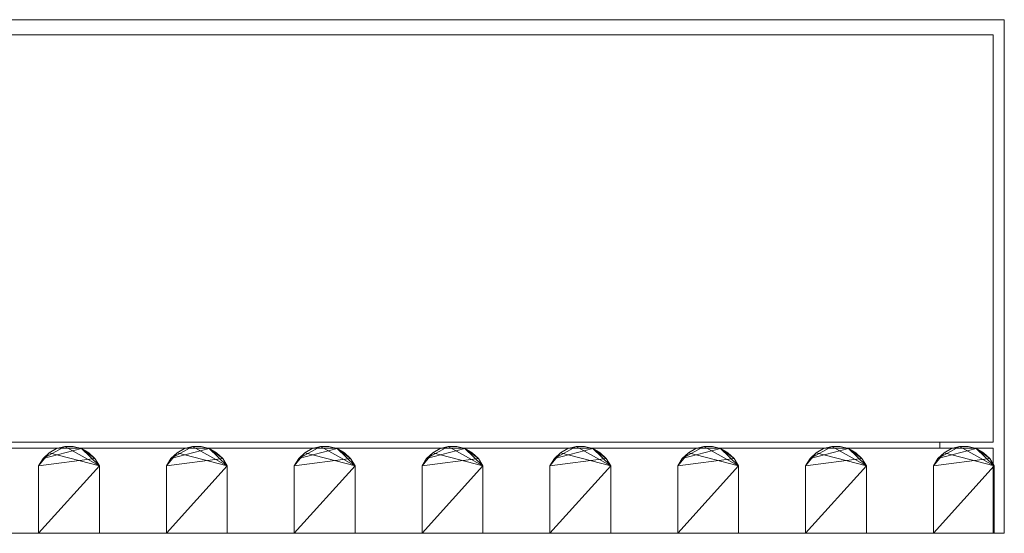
# Model space of a CAD drawing. Header units: millimetres. Extents: x -361 to 361, y 0 to 101.
# Tile 5 of 5: x 167 to 361, y 0 to 101. Entities that reach past the tile are written whole.
import ezdxf

# ---------------------------------------------------------------- set-up
doc = ezdxf.new("R2010")
doc.units = ezdxf.units.MM

# ---------------------------------------------------------------- blocks, each defined once
blk = doc.blocks.new('RSen_56_ME_FB_SOg - wood - clima canal - SH_jaga - standard-286464-3D view')
at = {"lineweight": 18}
mesh = blk.add_polyface(dxfattribs=at)
corners = [(361.5, -90.2, -101.4), (-361.5, -90.2, -101.4), (-361.5, 90.2, -101.4), (361.5, 90.2, -101.4)]
mesh.append_faces([[corners[k] for k in face] for face in [(0, 1, 2, 3)]])
mesh = blk.add_polyface(dxfattribs=at)
corners = [(-361.5, 90.2, -101.4), (-361.5, 90.2), (361.5, 90.2), (361.5, 90.2, -101.4)]
mesh.append_faces([[corners[k] for k in face] for face in [(0, 1, 2, 3)]])
mesh = blk.add_polyface(dxfattribs=at)
corners = [(361.5, -90.2), (361.5, 90.2), (-361.5, 90.2), (-361.5, -90.2), (359.28, 87.98), (359.28, -87.98), (-359.28, -87.98), (-359.28, 87.98)]
mesh.append_faces([[corners[k] for k in face] for face in [(3, 6, 7, 2), (6, 3, 0, 5)]], dxfattribs={"vtx0": -1, "vtx2": -1})
mesh.append_faces([[corners[k] for k in face] for face in [(1, 2, 7, 4), (4, 5, 0, 1)]], dxfattribs={"vtx1": -1, "vtx3": -1})
mesh = blk.add_polyface(dxfattribs=at)
corners = [(361.5, -90.2, -101.4), (361.5, 90.2, -101.4), (361.5, 90.2), (361.5, -90.2)]
mesh.append_faces([[corners[k] for k in face] for face in [(0, 1, 2, 3)]])
mesh = blk.add_polyface(dxfattribs=at)
corners = [(359.28, 87.98, -98.4), (-359.28, 87.98, -98.4), (-359.28, -87.98, -98.4), (359.28, -87.98, -98.4)]
mesh.append_faces([[corners[k] for k in face] for face in [(0, 1, 2, 3)]])
mesh = blk.add_polyface(dxfattribs=at)
corners = [(359.28, 87.98, -18), (359.28, -87.98, -18), (-359.28, -87.98, -18), (-359.28, 87.98, -18), (348.78, -77.48, -18), (348.78, 77.48, -18), (-348.78, 77.48, -18), (-348.78, -77.48, -18)]
mesh.append_faces([[corners[k] for k in face] for face in [(3, 6, 7, 2), (6, 3, 0, 5)]], dxfattribs={"vtx0": -1, "vtx2": -1})
mesh.append_faces([[corners[k] for k in face] for face in [(1, 2, 7, 4), (4, 5, 0, 1)]], dxfattribs={"vtx1": -1, "vtx3": -1})
mesh = blk.add_polyface(dxfattribs=at)
corners = [(359.28, -87.98, -16.79), (359.28, 87.98, -16.79), (-359.28, 87.98, -16.79), (-359.28, -87.98, -16.79), (348.78, 77.48, -16.79), (348.78, -77.48, -16.79), (-348.78, -77.48, -16.79), (-348.78, 77.48, -16.79)]
mesh.append_faces([[corners[k] for k in face] for face in [(3, 6, 7, 2), (6, 3, 0, 5)]], dxfattribs={"vtx0": -1, "vtx2": -1})
mesh.append_faces([[corners[k] for k in face] for face in [(1, 2, 7, 4), (4, 5, 0, 1)]], dxfattribs={"vtx1": -1, "vtx3": -1})
mesh = blk.add_polyface(dxfattribs=at)
corners = [(359.28, 87.98), (-359.28, 87.98), (-359.28, 87.98, -16.79), (359.28, 87.98, -16.79)]
mesh.append_faces([[corners[k] for k in face] for face in [(0, 1, 2, 3)]])
mesh = blk.add_polyface(dxfattribs=at)
corners = [(-359.28, 87.98, -18), (-359.28, 87.98, -98.4), (359.28, 87.98, -98.4), (359.28, 87.98, -18)]
mesh.append_faces([[corners[k] for k in face] for face in [(0, 1, 2, 3)]])
mesh = blk.add_polyface(dxfattribs=at)
corners = [(359.28, 87.98, -16.79), (359.28, -87.98, -16.79), (359.28, -87.98), (359.28, 87.98)]
mesh.append_faces([[corners[k] for k in face] for face in [(0, 1, 2, 3)]])
mesh = blk.add_polyface(dxfattribs=at)
corners = [(359.28, 87.98, -18), (359.28, 87.98, -98.4), (359.28, -87.98, -98.4), (359.28, -87.98, -18)]
mesh.append_faces([[corners[k] for k in face] for face in [(0, 1, 2, 3)]])
mesh = blk.add_polyface(dxfattribs=at)
corners = [(170.75, 84.2), (182.75, 84.2), (182.75, 84.2, -13.35), (181.87, 84.2, -14.76), (180.66, 84.2, -15.91), (179.2, 84.2, -16.72), (177.58, 84.2, -17.14), (175.92, 84.2, -17.14), (174.3, 84.2, -16.72), (172.84, 84.2, -15.91), (171.63, 84.2, -14.76), (170.75, 84.2, -13.35)]
mesh.append_faces([[corners[k] for k in face] for face in [(2, 0, 1)]], dxfattribs={"vtx0": -1})
mesh.append_faces([[corners[k] for k in face] for face in [(7, 10, 5, 6)]], dxfattribs={"vtx0": -1, "vtx1": -1})
mesh.append_faces([[corners[k] for k in face] for face in [(4, 5, 3)]], dxfattribs={"vtx1": -1})
mesh.append_faces([[corners[k] for k in face] for face in [(10, 11, 3, 5)]], dxfattribs={"vtx1": -1, "vtx2": -1, "vtx3": -1})
mesh.append_faces([[corners[k] for k in face] for face in [(11, 0, 2, 3)]], dxfattribs={"vtx1": -1, "vtx3": -1})
mesh.append_faces([[corners[k] for k in face] for face in [(7, 8, 9, 10)]], dxfattribs={"vtx3": -1})
mesh = blk.add_polyface(dxfattribs=at)
corners = [(170.75, -84.2), (170.75, 84.2), (170.75, 84.2, -13.35), (170.75, -84.2, -13.35)]
mesh.append_faces([[corners[k] for k in face] for face in [(0, 1, 2, 3)]])
mesh = blk.add_polyface(dxfattribs=at)
corners = [(182.75, -84.2), (182.75, 84.2), (170.75, 84.2), (170.75, -84.2)]
mesh.append_faces([[corners[k] for k in face] for face in [(0, 1, 2, 3)]])
mesh = blk.add_polyface(dxfattribs=at)
corners = [(182.75, -84.2, -13.35), (181.87, -84.2, -14.76), (180.66, -84.2, -15.91), (179.2, -84.2, -16.72), (177.58, -84.2, -17.14), (175.92, -84.2, -17.14), (174.3, -84.2, -16.72), (172.84, -84.2, -15.91), (171.63, -84.2, -14.76), (170.75, -84.2, -13.35), (170.75, 84.2, -13.35), (171.63, 84.2, -14.76), (172.84, 84.2, -15.91), (174.3, 84.2, -16.72), (175.92, 84.2, -17.14), (177.58, 84.2, -17.14), (179.2, 84.2, -16.72), (180.66, 84.2, -15.91), (181.87, 84.2, -14.76), (182.75, 84.2, -13.35)]
mesh.append_faces([[corners[k] for k in face] for face in [(6, 13, 14, 5), (7, 12, 13, 6)]], dxfattribs={"vtx0": -1, "vtx2": -1})
mesh.append_faces([[corners[k] for k in face] for face in [(10, 11, 8, 9)]], dxfattribs={"vtx1": -1})
mesh.append_faces([[corners[k] for k in face] for face in [(11, 12, 7, 8), (4, 5, 14, 15), (15, 16, 3, 4), (17, 18, 1, 2), (16, 17, 2, 3)]], dxfattribs={"vtx1": -1, "vtx3": -1})
mesh.append_faces([[corners[k] for k in face] for face in [(18, 19, 0, 1)]], dxfattribs={"vtx3": -1})
mesh = blk.add_polyface(dxfattribs=at)
corners = [(182.75, -84.2, -13.35), (182.75, 84.2, -13.35), (182.75, 84.2), (182.75, -84.2)]
mesh.append_faces([[corners[k] for k in face] for face in [(0, 1, 2, 3)]])
mesh = blk.add_polyface(dxfattribs=at)
corners = [(196, 84.2), (208, 84.2), (208, 84.2, -13.35), (207.12, 84.2, -14.76), (205.91, 84.2, -15.91), (204.45, 84.2, -16.72), (202.83, 84.2, -17.14), (201.17, 84.2, -17.14), (199.55, 84.2, -16.72), (198.09, 84.2, -15.91), (196.88, 84.2, -14.76), (196, 84.2, -13.35)]
mesh.append_faces([[corners[k] for k in face] for face in [(2, 0, 1)]], dxfattribs={"vtx0": -1})
mesh.append_faces([[corners[k] for k in face] for face in [(7, 10, 5, 6)]], dxfattribs={"vtx0": -1, "vtx1": -1})
mesh.append_faces([[corners[k] for k in face] for face in [(4, 5, 3)]], dxfattribs={"vtx1": -1})
mesh.append_faces([[corners[k] for k in face] for face in [(10, 11, 3, 5)]], dxfattribs={"vtx1": -1, "vtx2": -1, "vtx3": -1})
mesh.append_faces([[corners[k] for k in face] for face in [(11, 0, 2, 3)]], dxfattribs={"vtx1": -1, "vtx3": -1})
mesh.append_faces([[corners[k] for k in face] for face in [(7, 8, 9, 10)]], dxfattribs={"vtx3": -1})
mesh = blk.add_polyface(dxfattribs=at)
corners = [(196, -84.2), (196, 84.2), (196, 84.2, -13.35), (196, -84.2, -13.35)]
mesh.append_faces([[corners[k] for k in face] for face in [(0, 1, 2, 3)]])
mesh = blk.add_polyface(dxfattribs=at)
corners = [(208, -84.2), (208, 84.2), (196, 84.2), (196, -84.2)]
mesh.append_faces([[corners[k] for k in face] for face in [(0, 1, 2, 3)]])
mesh = blk.add_polyface(dxfattribs=at)
corners = [(208, -84.2, -13.35), (207.12, -84.2, -14.76), (205.91, -84.2, -15.91), (204.45, -84.2, -16.72), (202.83, -84.2, -17.14), (201.17, -84.2, -17.14), (199.55, -84.2, -16.72), (198.09, -84.2, -15.91), (196.88, -84.2, -14.76), (196, -84.2, -13.35), (196, 84.2, -13.35), (196.88, 84.2, -14.76), (198.09, 84.2, -15.91), (199.55, 84.2, -16.72), (201.17, 84.2, -17.14), (202.83, 84.2, -17.14), (204.45, 84.2, -16.72), (205.91, 84.2, -15.91), (207.12, 84.2, -14.76), (208, 84.2, -13.35)]
mesh.append_faces([[corners[k] for k in face] for face in [(6, 13, 14, 5), (7, 12, 13, 6)]], dxfattribs={"vtx0": -1, "vtx2": -1})
mesh.append_faces([[corners[k] for k in face] for face in [(10, 11, 8, 9)]], dxfattribs={"vtx1": -1})
mesh.append_faces([[corners[k] for k in face] for face in [(11, 12, 7, 8), (4, 5, 14, 15), (15, 16, 3, 4), (17, 18, 1, 2), (16, 17, 2, 3)]], dxfattribs={"vtx1": -1, "vtx3": -1})
mesh.append_faces([[corners[k] for k in face] for face in [(18, 19, 0, 1)]], dxfattribs={"vtx3": -1})
mesh = blk.add_polyface(dxfattribs=at)
corners = [(208, -84.2, -13.35), (208, 84.2, -13.35), (208, 84.2), (208, -84.2)]
mesh.append_faces([[corners[k] for k in face] for face in [(0, 1, 2, 3)]])
mesh = blk.add_polyface(dxfattribs=at)
corners = [(221.25, 84.2), (233.25, 84.2), (233.25, 84.2, -13.35), (232.37, 84.2, -14.76), (231.16, 84.2, -15.91), (229.7, 84.2, -16.72), (228.08, 84.2, -17.14), (226.42, 84.2, -17.14), (224.8, 84.2, -16.72), (223.34, 84.2, -15.91), (222.13, 84.2, -14.76), (221.25, 84.2, -13.35)]
mesh.append_faces([[corners[k] for k in face] for face in [(2, 0, 1)]], dxfattribs={"vtx0": -1})
mesh.append_faces([[corners[k] for k in face] for face in [(7, 10, 5, 6)]], dxfattribs={"vtx0": -1, "vtx1": -1})
mesh.append_faces([[corners[k] for k in face] for face in [(4, 5, 3)]], dxfattribs={"vtx1": -1})
mesh.append_faces([[corners[k] for k in face] for face in [(10, 11, 3, 5)]], dxfattribs={"vtx1": -1, "vtx2": -1, "vtx3": -1})
mesh.append_faces([[corners[k] for k in face] for face in [(11, 0, 2, 3)]], dxfattribs={"vtx1": -1, "vtx3": -1})
mesh.append_faces([[corners[k] for k in face] for face in [(7, 8, 9, 10)]], dxfattribs={"vtx3": -1})
mesh = blk.add_polyface(dxfattribs=at)
corners = [(221.25, -84.2), (221.25, 84.2), (221.25, 84.2, -13.35), (221.25, -84.2, -13.35)]
mesh.append_faces([[corners[k] for k in face] for face in [(0, 1, 2, 3)]])
mesh = blk.add_polyface(dxfattribs=at)
corners = [(233.25, -84.2), (233.25, 84.2), (221.25, 84.2), (221.25, -84.2)]
mesh.append_faces([[corners[k] for k in face] for face in [(0, 1, 2, 3)]])
mesh = blk.add_polyface(dxfattribs=at)
corners = [(233.25, -84.2, -13.35), (232.37, -84.2, -14.76), (231.16, -84.2, -15.91), (229.7, -84.2, -16.72), (228.08, -84.2, -17.14), (226.42, -84.2, -17.14), (224.8, -84.2, -16.72), (223.34, -84.2, -15.91), (222.13, -84.2, -14.76), (221.25, -84.2, -13.35), (221.25, 84.2, -13.35), (222.13, 84.2, -14.76), (223.34, 84.2, -15.91), (224.8, 84.2, -16.72), (226.42, 84.2, -17.14), (228.08, 84.2, -17.14), (229.7, 84.2, -16.72), (231.16, 84.2, -15.91), (232.37, 84.2, -14.76), (233.25, 84.2, -13.35)]
mesh.append_faces([[corners[k] for k in face] for face in [(6, 13, 14, 5), (7, 12, 13, 6)]], dxfattribs={"vtx0": -1, "vtx2": -1})
mesh.append_faces([[corners[k] for k in face] for face in [(10, 11, 8, 9)]], dxfattribs={"vtx1": -1})
mesh.append_faces([[corners[k] for k in face] for face in [(11, 12, 7, 8), (4, 5, 14, 15), (15, 16, 3, 4), (17, 18, 1, 2), (16, 17, 2, 3)]], dxfattribs={"vtx1": -1, "vtx3": -1})
mesh.append_faces([[corners[k] for k in face] for face in [(18, 19, 0, 1)]], dxfattribs={"vtx3": -1})
mesh = blk.add_polyface(dxfattribs=at)
corners = [(233.25, -84.2, -13.35), (233.25, 84.2, -13.35), (233.25, 84.2), (233.25, -84.2)]
mesh.append_faces([[corners[k] for k in face] for face in [(0, 1, 2, 3)]])
mesh = blk.add_polyface(dxfattribs=at)
corners = [(246.5, 84.2), (258.5, 84.2), (258.5, 84.2, -13.35), (257.62, 84.2, -14.76), (256.41, 84.2, -15.91), (254.95, 84.2, -16.72), (253.33, 84.2, -17.14), (251.67, 84.2, -17.14), (250.05, 84.2, -16.72), (248.59, 84.2, -15.91), (247.38, 84.2, -14.76), (246.5, 84.2, -13.35)]
mesh.append_faces([[corners[k] for k in face] for face in [(2, 0, 1)]], dxfattribs={"vtx0": -1})
mesh.append_faces([[corners[k] for k in face] for face in [(7, 10, 5, 6)]], dxfattribs={"vtx0": -1, "vtx1": -1})
mesh.append_faces([[corners[k] for k in face] for face in [(4, 5, 3)]], dxfattribs={"vtx1": -1})
mesh.append_faces([[corners[k] for k in face] for face in [(10, 11, 3, 5)]], dxfattribs={"vtx1": -1, "vtx2": -1, "vtx3": -1})
mesh.append_faces([[corners[k] for k in face] for face in [(11, 0, 2, 3)]], dxfattribs={"vtx1": -1, "vtx3": -1})
mesh.append_faces([[corners[k] for k in face] for face in [(7, 8, 9, 10)]], dxfattribs={"vtx3": -1})
mesh = blk.add_polyface(dxfattribs=at)
corners = [(246.5, -84.2), (246.5, 84.2), (246.5, 84.2, -13.35), (246.5, -84.2, -13.35)]
mesh.append_faces([[corners[k] for k in face] for face in [(0, 1, 2, 3)]])
mesh = blk.add_polyface(dxfattribs=at)
corners = [(258.5, -84.2), (258.5, 84.2), (246.5, 84.2), (246.5, -84.2)]
mesh.append_faces([[corners[k] for k in face] for face in [(0, 1, 2, 3)]])
mesh = blk.add_polyface(dxfattribs=at)
corners = [(258.5, -84.2, -13.35), (257.62, -84.2, -14.76), (256.41, -84.2, -15.91), (254.95, -84.2, -16.72), (253.33, -84.2, -17.14), (251.67, -84.2, -17.14), (250.05, -84.2, -16.72), (248.59, -84.2, -15.91), (247.38, -84.2, -14.76), (246.5, -84.2, -13.35), (246.5, 84.2, -13.35), (247.38, 84.2, -14.76), (248.59, 84.2, -15.91), (250.05, 84.2, -16.72), (251.67, 84.2, -17.14), (253.33, 84.2, -17.14), (254.95, 84.2, -16.72), (256.41, 84.2, -15.91), (257.62, 84.2, -14.76), (258.5, 84.2, -13.35)]
mesh.append_faces([[corners[k] for k in face] for face in [(6, 13, 14, 5), (7, 12, 13, 6)]], dxfattribs={"vtx0": -1, "vtx2": -1})
mesh.append_faces([[corners[k] for k in face] for face in [(10, 11, 8, 9)]], dxfattribs={"vtx1": -1})
mesh.append_faces([[corners[k] for k in face] for face in [(11, 12, 7, 8), (4, 5, 14, 15), (15, 16, 3, 4), (17, 18, 1, 2), (16, 17, 2, 3)]], dxfattribs={"vtx1": -1, "vtx3": -1})
mesh.append_faces([[corners[k] for k in face] for face in [(18, 19, 0, 1)]], dxfattribs={"vtx3": -1})
mesh = blk.add_polyface(dxfattribs=at)
corners = [(258.5, -84.2, -13.35), (258.5, 84.2, -13.35), (258.5, 84.2), (258.5, -84.2)]
mesh.append_faces([[corners[k] for k in face] for face in [(0, 1, 2, 3)]])
mesh = blk.add_polyface(dxfattribs=at)
corners = [(271.75, 84.2), (283.75, 84.2), (283.75, 84.2, -13.35), (282.87, 84.2, -14.76), (281.66, 84.2, -15.91), (280.2, 84.2, -16.72), (278.58, 84.2, -17.14), (276.92, 84.2, -17.14), (275.3, 84.2, -16.72), (273.84, 84.2, -15.91), (272.63, 84.2, -14.76), (271.75, 84.2, -13.35)]
mesh.append_faces([[corners[k] for k in face] for face in [(2, 0, 1)]], dxfattribs={"vtx0": -1})
mesh.append_faces([[corners[k] for k in face] for face in [(7, 10, 5, 6)]], dxfattribs={"vtx0": -1, "vtx1": -1})
mesh.append_faces([[corners[k] for k in face] for face in [(4, 5, 3)]], dxfattribs={"vtx1": -1})
mesh.append_faces([[corners[k] for k in face] for face in [(10, 11, 3, 5)]], dxfattribs={"vtx1": -1, "vtx2": -1, "vtx3": -1})
mesh.append_faces([[corners[k] for k in face] for face in [(11, 0, 2, 3)]], dxfattribs={"vtx1": -1, "vtx3": -1})
mesh.append_faces([[corners[k] for k in face] for face in [(7, 8, 9, 10)]], dxfattribs={"vtx3": -1})
mesh = blk.add_polyface(dxfattribs=at)
corners = [(271.75, -84.2), (271.75, 84.2), (271.75, 84.2, -13.35), (271.75, -84.2, -13.35)]
mesh.append_faces([[corners[k] for k in face] for face in [(0, 1, 2, 3)]])
mesh = blk.add_polyface(dxfattribs=at)
corners = [(283.75, -84.2), (283.75, 84.2), (271.75, 84.2), (271.75, -84.2)]
mesh.append_faces([[corners[k] for k in face] for face in [(0, 1, 2, 3)]])
mesh = blk.add_polyface(dxfattribs=at)
corners = [(283.75, -84.2, -13.35), (282.87, -84.2, -14.76), (281.66, -84.2, -15.91), (280.2, -84.2, -16.72), (278.58, -84.2, -17.14), (276.92, -84.2, -17.14), (275.3, -84.2, -16.72), (273.84, -84.2, -15.91), (272.63, -84.2, -14.76), (271.75, -84.2, -13.35), (271.75, 84.2, -13.35), (272.63, 84.2, -14.76), (273.84, 84.2, -15.91), (275.3, 84.2, -16.72), (276.92, 84.2, -17.14), (278.58, 84.2, -17.14), (280.2, 84.2, -16.72), (281.66, 84.2, -15.91), (282.87, 84.2, -14.76), (283.75, 84.2, -13.35)]
mesh.append_faces([[corners[k] for k in face] for face in [(6, 13, 14, 5), (7, 12, 13, 6)]], dxfattribs={"vtx0": -1, "vtx2": -1})
mesh.append_faces([[corners[k] for k in face] for face in [(10, 11, 8, 9)]], dxfattribs={"vtx1": -1})
mesh.append_faces([[corners[k] for k in face] for face in [(11, 12, 7, 8), (4, 5, 14, 15), (15, 16, 3, 4), (17, 18, 1, 2), (16, 17, 2, 3)]], dxfattribs={"vtx1": -1, "vtx3": -1})
mesh.append_faces([[corners[k] for k in face] for face in [(18, 19, 0, 1)]], dxfattribs={"vtx3": -1})
mesh = blk.add_polyface(dxfattribs=at)
corners = [(283.75, -84.2, -13.35), (283.75, 84.2, -13.35), (283.75, 84.2), (283.75, -84.2)]
mesh.append_faces([[corners[k] for k in face] for face in [(0, 1, 2, 3)]])
mesh = blk.add_polyface(dxfattribs=at)
corners = [(297, 84.2), (309, 84.2), (309, 84.2, -13.35), (308.12, 84.2, -14.76), (306.91, 84.2, -15.91), (305.45, 84.2, -16.72), (303.83, 84.2, -17.14), (302.17, 84.2, -17.14), (300.55, 84.2, -16.72), (299.09, 84.2, -15.91), (297.88, 84.2, -14.76), (297, 84.2, -13.35)]
mesh.append_faces([[corners[k] for k in face] for face in [(2, 0, 1)]], dxfattribs={"vtx0": -1})
mesh.append_faces([[corners[k] for k in face] for face in [(7, 10, 5, 6)]], dxfattribs={"vtx0": -1, "vtx1": -1})
mesh.append_faces([[corners[k] for k in face] for face in [(4, 5, 3)]], dxfattribs={"vtx1": -1})
mesh.append_faces([[corners[k] for k in face] for face in [(10, 11, 3, 5)]], dxfattribs={"vtx1": -1, "vtx2": -1, "vtx3": -1})
mesh.append_faces([[corners[k] for k in face] for face in [(11, 0, 2, 3)]], dxfattribs={"vtx1": -1, "vtx3": -1})
mesh.append_faces([[corners[k] for k in face] for face in [(7, 8, 9, 10)]], dxfattribs={"vtx3": -1})
mesh = blk.add_polyface(dxfattribs=at)
corners = [(297, -84.2), (297, 84.2), (297, 84.2, -13.35), (297, -84.2, -13.35)]
mesh.append_faces([[corners[k] for k in face] for face in [(0, 1, 2, 3)]])
mesh = blk.add_polyface(dxfattribs=at)
corners = [(309, -84.2), (309, 84.2), (297, 84.2), (297, -84.2)]
mesh.append_faces([[corners[k] for k in face] for face in [(0, 1, 2, 3)]])
mesh = blk.add_polyface(dxfattribs=at)
corners = [(309, -84.2, -13.35), (308.12, -84.2, -14.76), (306.91, -84.2, -15.91), (305.45, -84.2, -16.72), (303.83, -84.2, -17.14), (302.17, -84.2, -17.14), (300.55, -84.2, -16.72), (299.09, -84.2, -15.91), (297.88, -84.2, -14.76), (297, -84.2, -13.35), (297, 84.2, -13.35), (297.88, 84.2, -14.76), (299.09, 84.2, -15.91), (300.55, 84.2, -16.72), (302.17, 84.2, -17.14), (303.83, 84.2, -17.14), (305.45, 84.2, -16.72), (306.91, 84.2, -15.91), (308.12, 84.2, -14.76), (309, 84.2, -13.35)]
mesh.append_faces([[corners[k] for k in face] for face in [(6, 13, 14, 5), (7, 12, 13, 6)]], dxfattribs={"vtx0": -1, "vtx2": -1})
mesh.append_faces([[corners[k] for k in face] for face in [(10, 11, 8, 9)]], dxfattribs={"vtx1": -1})
mesh.append_faces([[corners[k] for k in face] for face in [(11, 12, 7, 8), (4, 5, 14, 15), (15, 16, 3, 4), (17, 18, 1, 2), (16, 17, 2, 3)]], dxfattribs={"vtx1": -1, "vtx3": -1})
mesh.append_faces([[corners[k] for k in face] for face in [(18, 19, 0, 1)]], dxfattribs={"vtx3": -1})
mesh = blk.add_polyface(dxfattribs=at)
corners = [(309, -84.2, -13.35), (309, 84.2, -13.35), (309, 84.2), (309, -84.2)]
mesh.append_faces([[corners[k] for k in face] for face in [(0, 1, 2, 3)]])
mesh = blk.add_polyface(dxfattribs=at)
corners = [(322.25, 84.2), (334.25, 84.2), (334.25, 84.2, -13.35), (333.37, 84.2, -14.76), (332.16, 84.2, -15.91), (330.7, 84.2, -16.72), (329.08, 84.2, -17.14), (327.42, 84.2, -17.14), (325.8, 84.2, -16.72), (324.34, 84.2, -15.91), (323.13, 84.2, -14.76), (322.25, 84.2, -13.35)]
mesh.append_faces([[corners[k] for k in face] for face in [(2, 0, 1)]], dxfattribs={"vtx0": -1})
mesh.append_faces([[corners[k] for k in face] for face in [(7, 10, 5, 6)]], dxfattribs={"vtx0": -1, "vtx1": -1})
mesh.append_faces([[corners[k] for k in face] for face in [(4, 5, 3)]], dxfattribs={"vtx1": -1})
mesh.append_faces([[corners[k] for k in face] for face in [(10, 11, 3, 5)]], dxfattribs={"vtx1": -1, "vtx2": -1, "vtx3": -1})
mesh.append_faces([[corners[k] for k in face] for face in [(11, 0, 2, 3)]], dxfattribs={"vtx1": -1, "vtx3": -1})
mesh.append_faces([[corners[k] for k in face] for face in [(7, 8, 9, 10)]], dxfattribs={"vtx3": -1})
mesh = blk.add_polyface(dxfattribs=at)
corners = [(322.25, -84.2), (322.25, 84.2), (322.25, 84.2, -13.35), (322.25, -84.2, -13.35)]
mesh.append_faces([[corners[k] for k in face] for face in [(0, 1, 2, 3)]])
mesh = blk.add_polyface(dxfattribs=at)
corners = [(334.25, -84.2), (334.25, 84.2), (322.25, 84.2), (322.25, -84.2)]
mesh.append_faces([[corners[k] for k in face] for face in [(0, 1, 2, 3)]])
mesh = blk.add_polyface(dxfattribs=at)
corners = [(334.25, -84.2, -13.35), (333.37, -84.2, -14.76), (332.16, -84.2, -15.91), (330.7, -84.2, -16.72), (329.08, -84.2, -17.14), (327.42, -84.2, -17.14), (325.8, -84.2, -16.72), (324.34, -84.2, -15.91), (323.13, -84.2, -14.76), (322.25, -84.2, -13.35), (322.25, 84.2, -13.35), (323.13, 84.2, -14.76), (324.34, 84.2, -15.91), (325.8, 84.2, -16.72), (327.42, 84.2, -17.14), (329.08, 84.2, -17.14), (330.7, 84.2, -16.72), (332.16, 84.2, -15.91), (333.37, 84.2, -14.76), (334.25, 84.2, -13.35)]
mesh.append_faces([[corners[k] for k in face] for face in [(6, 13, 14, 5), (7, 12, 13, 6)]], dxfattribs={"vtx0": -1, "vtx2": -1})
mesh.append_faces([[corners[k] for k in face] for face in [(10, 11, 8, 9)]], dxfattribs={"vtx1": -1})
mesh.append_faces([[corners[k] for k in face] for face in [(11, 12, 7, 8), (4, 5, 14, 15), (15, 16, 3, 4), (17, 18, 1, 2), (16, 17, 2, 3)]], dxfattribs={"vtx1": -1, "vtx3": -1})
mesh.append_faces([[corners[k] for k in face] for face in [(18, 19, 0, 1)]], dxfattribs={"vtx3": -1})
mesh = blk.add_polyface(dxfattribs=at)
corners = [(334.25, -84.2, -13.35), (334.25, 84.2, -13.35), (334.25, 84.2), (334.25, -84.2)]
mesh.append_faces([[corners[k] for k in face] for face in [(0, 1, 2, 3)]])
mesh = blk.add_polyface(dxfattribs=at)
corners = [(347.5, 84.2), (359.5, 84.2), (359.5, 84.2, -13.35), (358.62, 84.2, -14.76), (357.41, 84.2, -15.91), (355.95, 84.2, -16.72), (354.33, 84.2, -17.14), (352.67, 84.2, -17.14), (351.05, 84.2, -16.72), (349.59, 84.2, -15.91), (348.38, 84.2, -14.76), (347.5, 84.2, -13.35)]
mesh.append_faces([[corners[k] for k in face] for face in [(2, 0, 1)]], dxfattribs={"vtx0": -1})
mesh.append_faces([[corners[k] for k in face] for face in [(7, 10, 5, 6)]], dxfattribs={"vtx0": -1, "vtx1": -1})
mesh.append_faces([[corners[k] for k in face] for face in [(4, 5, 3)]], dxfattribs={"vtx1": -1})
mesh.append_faces([[corners[k] for k in face] for face in [(10, 11, 3, 5)]], dxfattribs={"vtx1": -1, "vtx2": -1, "vtx3": -1})
mesh.append_faces([[corners[k] for k in face] for face in [(11, 0, 2, 3)]], dxfattribs={"vtx1": -1, "vtx3": -1})
mesh.append_faces([[corners[k] for k in face] for face in [(7, 8, 9, 10)]], dxfattribs={"vtx3": -1})
mesh = blk.add_polyface(dxfattribs=at)
corners = [(347.5, -84.2), (347.5, 84.2), (347.5, 84.2, -13.35), (347.5, -84.2, -13.35)]
mesh.append_faces([[corners[k] for k in face] for face in [(0, 1, 2, 3)]])
mesh = blk.add_polyface(dxfattribs=at)
corners = [(359.5, -84.2), (359.5, 84.2), (347.5, 84.2), (347.5, -84.2)]
mesh.append_faces([[corners[k] for k in face] for face in [(0, 1, 2, 3)]])
mesh = blk.add_polyface(dxfattribs=at)
corners = [(359.5, -84.2, -13.35), (358.62, -84.2, -14.76), (357.41, -84.2, -15.91), (355.95, -84.2, -16.72), (354.33, -84.2, -17.14), (352.67, -84.2, -17.14), (351.05, -84.2, -16.72), (349.59, -84.2, -15.91), (348.38, -84.2, -14.76), (347.5, -84.2, -13.35), (347.5, 84.2, -13.35), (348.38, 84.2, -14.76), (349.59, 84.2, -15.91), (351.05, 84.2, -16.72), (352.67, 84.2, -17.14), (354.33, 84.2, -17.14), (355.95, 84.2, -16.72), (357.41, 84.2, -15.91), (358.62, 84.2, -14.76), (359.5, 84.2, -13.35)]
mesh.append_faces([[corners[k] for k in face] for face in [(6, 13, 14, 5), (7, 12, 13, 6)]], dxfattribs={"vtx0": -1, "vtx2": -1})
mesh.append_faces([[corners[k] for k in face] for face in [(10, 11, 8, 9)]], dxfattribs={"vtx1": -1})
mesh.append_faces([[corners[k] for k in face] for face in [(11, 12, 7, 8), (4, 5, 14, 15), (15, 16, 3, 4), (17, 18, 1, 2), (16, 17, 2, 3)]], dxfattribs={"vtx1": -1, "vtx3": -1})
mesh.append_faces([[corners[k] for k in face] for face in [(18, 19, 0, 1)]], dxfattribs={"vtx3": -1})
mesh = blk.add_polyface(dxfattribs=at)
corners = [(359.5, -84.2, -13.35), (359.5, 84.2, -13.35), (359.5, 84.2), (359.5, -84.2)]
mesh.append_faces([[corners[k] for k in face] for face in [(0, 1, 2, 3)]])
mesh = blk.add_polyface(dxfattribs=at)
corners = [(348.78, 77.48, -16.79), (-348.78, 77.48, -16.79), (-348.78, 77.48, -18), (348.78, 77.48, -18)]
mesh.append_faces([[corners[k] for k in face] for face in [(0, 1, 2, 3)]])
mesh = blk.add_polyface(dxfattribs=at)
corners = [(348.78, 77.48, -18), (348.78, -77.48, -18), (348.78, -77.48, -16.79), (348.78, 77.48, -16.79)]
mesh.append_faces([[corners[k] for k in face] for face in [(0, 1, 2, 3)]])
mesh = blk.add_polyface(dxfattribs=at)
corners = [(348.78, -77.48, -18), (-348.78, -77.48, -18), (-348.78, -77.48, -16.79), (348.78, -77.48, -16.79)]
mesh.append_faces([[corners[k] for k in face] for face in [(0, 1, 2, 3)]])
mesh = blk.add_polyface(dxfattribs=at)
corners = [(170.75, -84.2), (170.75, -84.2, -13.35), (171.63, -84.2, -14.76), (172.84, -84.2, -15.91), (174.3, -84.2, -16.72), (175.92, -84.2, -17.14), (177.58, -84.2, -17.14), (179.2, -84.2, -16.72), (180.66, -84.2, -15.91), (181.87, -84.2, -14.76), (182.75, -84.2, -13.35), (182.75, -84.2)]
mesh.append_faces([[corners[k] for k in face] for face in [(10, 7, 8, 9)]], dxfattribs={"vtx0": -1})
mesh.append_faces([[corners[k] for k in face] for face in [(7, 10, 5, 6)]], dxfattribs={"vtx0": -1, "vtx1": -1})
mesh.append_faces([[corners[k] for k in face] for face in [(1, 3, 10, 0)]], dxfattribs={"vtx0": -1, "vtx1": -1, "vtx2": -1})
mesh.append_faces([[corners[k] for k in face] for face in [(11, 0, 10)]], dxfattribs={"vtx1": -1})
mesh.append_faces([[corners[k] for k in face] for face in [(1, 2, 3)]], dxfattribs={"vtx2": -1})
mesh.append_faces([[corners[k] for k in face] for face in [(3, 4, 5, 10)]], dxfattribs={"vtx2": -1, "vtx3": -1})
mesh = blk.add_polyface(dxfattribs=at)
corners = [(196, -84.2), (196, -84.2, -13.35), (196.88, -84.2, -14.76), (198.09, -84.2, -15.91), (199.55, -84.2, -16.72), (201.17, -84.2, -17.14), (202.83, -84.2, -17.14), (204.45, -84.2, -16.72), (205.91, -84.2, -15.91), (207.12, -84.2, -14.76), (208, -84.2, -13.35), (208, -84.2)]
mesh.append_faces([[corners[k] for k in face] for face in [(10, 7, 8, 9)]], dxfattribs={"vtx0": -1})
mesh.append_faces([[corners[k] for k in face] for face in [(7, 10, 5, 6)]], dxfattribs={"vtx0": -1, "vtx1": -1})
mesh.append_faces([[corners[k] for k in face] for face in [(1, 3, 10, 0)]], dxfattribs={"vtx0": -1, "vtx1": -1, "vtx2": -1})
mesh.append_faces([[corners[k] for k in face] for face in [(11, 0, 10)]], dxfattribs={"vtx1": -1})
mesh.append_faces([[corners[k] for k in face] for face in [(1, 2, 3)]], dxfattribs={"vtx2": -1})
mesh.append_faces([[corners[k] for k in face] for face in [(3, 4, 5, 10)]], dxfattribs={"vtx2": -1, "vtx3": -1})
mesh = blk.add_polyface(dxfattribs=at)
corners = [(221.25, -84.2), (221.25, -84.2, -13.35), (222.13, -84.2, -14.76), (223.34, -84.2, -15.91), (224.8, -84.2, -16.72), (226.42, -84.2, -17.14), (228.08, -84.2, -17.14), (229.7, -84.2, -16.72), (231.16, -84.2, -15.91), (232.37, -84.2, -14.76), (233.25, -84.2, -13.35), (233.25, -84.2)]
mesh.append_faces([[corners[k] for k in face] for face in [(10, 7, 8, 9)]], dxfattribs={"vtx0": -1})
mesh.append_faces([[corners[k] for k in face] for face in [(7, 10, 5, 6)]], dxfattribs={"vtx0": -1, "vtx1": -1})
mesh.append_faces([[corners[k] for k in face] for face in [(1, 3, 10, 0)]], dxfattribs={"vtx0": -1, "vtx1": -1, "vtx2": -1})
mesh.append_faces([[corners[k] for k in face] for face in [(11, 0, 10)]], dxfattribs={"vtx1": -1})
mesh.append_faces([[corners[k] for k in face] for face in [(1, 2, 3)]], dxfattribs={"vtx2": -1})
mesh.append_faces([[corners[k] for k in face] for face in [(3, 4, 5, 10)]], dxfattribs={"vtx2": -1, "vtx3": -1})
mesh = blk.add_polyface(dxfattribs=at)
corners = [(246.5, -84.2), (246.5, -84.2, -13.35), (247.38, -84.2, -14.76), (248.59, -84.2, -15.91), (250.05, -84.2, -16.72), (251.67, -84.2, -17.14), (253.33, -84.2, -17.14), (254.95, -84.2, -16.72), (256.41, -84.2, -15.91), (257.62, -84.2, -14.76), (258.5, -84.2, -13.35), (258.5, -84.2)]
mesh.append_faces([[corners[k] for k in face] for face in [(10, 7, 8, 9)]], dxfattribs={"vtx0": -1})
mesh.append_faces([[corners[k] for k in face] for face in [(7, 10, 5, 6)]], dxfattribs={"vtx0": -1, "vtx1": -1})
mesh.append_faces([[corners[k] for k in face] for face in [(1, 3, 10, 0)]], dxfattribs={"vtx0": -1, "vtx1": -1, "vtx2": -1})
mesh.append_faces([[corners[k] for k in face] for face in [(11, 0, 10)]], dxfattribs={"vtx1": -1})
mesh.append_faces([[corners[k] for k in face] for face in [(1, 2, 3)]], dxfattribs={"vtx2": -1})
mesh.append_faces([[corners[k] for k in face] for face in [(3, 4, 5, 10)]], dxfattribs={"vtx2": -1, "vtx3": -1})
mesh = blk.add_polyface(dxfattribs=at)
corners = [(271.75, -84.2), (271.75, -84.2, -13.35), (272.63, -84.2, -14.76), (273.84, -84.2, -15.91), (275.3, -84.2, -16.72), (276.92, -84.2, -17.14), (278.58, -84.2, -17.14), (280.2, -84.2, -16.72), (281.66, -84.2, -15.91), (282.87, -84.2, -14.76), (283.75, -84.2, -13.35), (283.75, -84.2)]
mesh.append_faces([[corners[k] for k in face] for face in [(10, 7, 8, 9)]], dxfattribs={"vtx0": -1})
mesh.append_faces([[corners[k] for k in face] for face in [(7, 10, 5, 6)]], dxfattribs={"vtx0": -1, "vtx1": -1})
mesh.append_faces([[corners[k] for k in face] for face in [(1, 3, 10, 0)]], dxfattribs={"vtx0": -1, "vtx1": -1, "vtx2": -1})
mesh.append_faces([[corners[k] for k in face] for face in [(11, 0, 10)]], dxfattribs={"vtx1": -1})
mesh.append_faces([[corners[k] for k in face] for face in [(1, 2, 3)]], dxfattribs={"vtx2": -1})
mesh.append_faces([[corners[k] for k in face] for face in [(3, 4, 5, 10)]], dxfattribs={"vtx2": -1, "vtx3": -1})
mesh = blk.add_polyface(dxfattribs=at)
corners = [(297, -84.2), (297, -84.2, -13.35), (297.88, -84.2, -14.76), (299.09, -84.2, -15.91), (300.55, -84.2, -16.72), (302.17, -84.2, -17.14), (303.83, -84.2, -17.14), (305.45, -84.2, -16.72), (306.91, -84.2, -15.91), (308.12, -84.2, -14.76), (309, -84.2, -13.35), (309, -84.2)]
mesh.append_faces([[corners[k] for k in face] for face in [(10, 7, 8, 9)]], dxfattribs={"vtx0": -1})
mesh.append_faces([[corners[k] for k in face] for face in [(7, 10, 5, 6)]], dxfattribs={"vtx0": -1, "vtx1": -1})
mesh.append_faces([[corners[k] for k in face] for face in [(1, 3, 10, 0)]], dxfattribs={"vtx0": -1, "vtx1": -1, "vtx2": -1})
mesh.append_faces([[corners[k] for k in face] for face in [(11, 0, 10)]], dxfattribs={"vtx1": -1})
mesh.append_faces([[corners[k] for k in face] for face in [(1, 2, 3)]], dxfattribs={"vtx2": -1})
mesh.append_faces([[corners[k] for k in face] for face in [(3, 4, 5, 10)]], dxfattribs={"vtx2": -1, "vtx3": -1})
mesh = blk.add_polyface(dxfattribs=at)
corners = [(322.25, -84.2), (322.25, -84.2, -13.35), (323.13, -84.2, -14.76), (324.34, -84.2, -15.91), (325.8, -84.2, -16.72), (327.42, -84.2, -17.14), (329.08, -84.2, -17.14), (330.7, -84.2, -16.72), (332.16, -84.2, -15.91), (333.37, -84.2, -14.76), (334.25, -84.2, -13.35), (334.25, -84.2)]
mesh.append_faces([[corners[k] for k in face] for face in [(10, 7, 8, 9)]], dxfattribs={"vtx0": -1})
mesh.append_faces([[corners[k] for k in face] for face in [(7, 10, 5, 6)]], dxfattribs={"vtx0": -1, "vtx1": -1})
mesh.append_faces([[corners[k] for k in face] for face in [(1, 3, 10, 0)]], dxfattribs={"vtx0": -1, "vtx1": -1, "vtx2": -1})
mesh.append_faces([[corners[k] for k in face] for face in [(11, 0, 10)]], dxfattribs={"vtx1": -1})
mesh.append_faces([[corners[k] for k in face] for face in [(1, 2, 3)]], dxfattribs={"vtx2": -1})
mesh.append_faces([[corners[k] for k in face] for face in [(3, 4, 5, 10)]], dxfattribs={"vtx2": -1, "vtx3": -1})
mesh = blk.add_polyface(dxfattribs=at)
corners = [(347.5, -84.2), (347.5, -84.2, -13.35), (348.38, -84.2, -14.76), (349.59, -84.2, -15.91), (351.05, -84.2, -16.72), (352.67, -84.2, -17.14), (354.33, -84.2, -17.14), (355.95, -84.2, -16.72), (357.41, -84.2, -15.91), (358.62, -84.2, -14.76), (359.5, -84.2, -13.35), (359.5, -84.2)]
mesh.append_faces([[corners[k] for k in face] for face in [(10, 7, 8, 9)]], dxfattribs={"vtx0": -1})
mesh.append_faces([[corners[k] for k in face] for face in [(7, 10, 5, 6)]], dxfattribs={"vtx0": -1, "vtx1": -1})
mesh.append_faces([[corners[k] for k in face] for face in [(1, 3, 10, 0)]], dxfattribs={"vtx0": -1, "vtx1": -1, "vtx2": -1})
mesh.append_faces([[corners[k] for k in face] for face in [(11, 0, 10)]], dxfattribs={"vtx1": -1})
mesh.append_faces([[corners[k] for k in face] for face in [(1, 2, 3)]], dxfattribs={"vtx2": -1})
mesh.append_faces([[corners[k] for k in face] for face in [(3, 4, 5, 10)]], dxfattribs={"vtx2": -1, "vtx3": -1})
mesh = blk.add_polyface(dxfattribs=at)
corners = [(359.28, -87.98, -16.79), (-359.28, -87.98, -16.79), (-359.28, -87.98), (359.28, -87.98)]
mesh.append_faces([[corners[k] for k in face] for face in [(0, 1, 2, 3)]])
mesh = blk.add_polyface(dxfattribs=at)
corners = [(359.28, -87.98, -18), (359.28, -87.98, -98.4), (-359.28, -87.98, -98.4), (-359.28, -87.98, -18)]
mesh.append_faces([[corners[k] for k in face] for face in [(0, 1, 2, 3)]])
mesh = blk.add_polyface(dxfattribs=at)
corners = [(-361.5, -90.2, -101.4), (361.5, -90.2, -101.4), (361.5, -90.2), (-361.5, -90.2)]
mesh.append_faces([[corners[k] for k in face] for face in [(0, 1, 2, 3)]])

msp = doc.modelspace()

# ---------------------------------------------------------------- block references
at = {"lineweight": 18, "extrusion": (0, -1, 0)}
msp.add_blockref('RSen_56_ME_FB_SOg - wood - clima canal - SH_jaga - standard-286464-3D view', (0, 0), dxfattribs=at)

doc.saveas('drawing.dxf')
